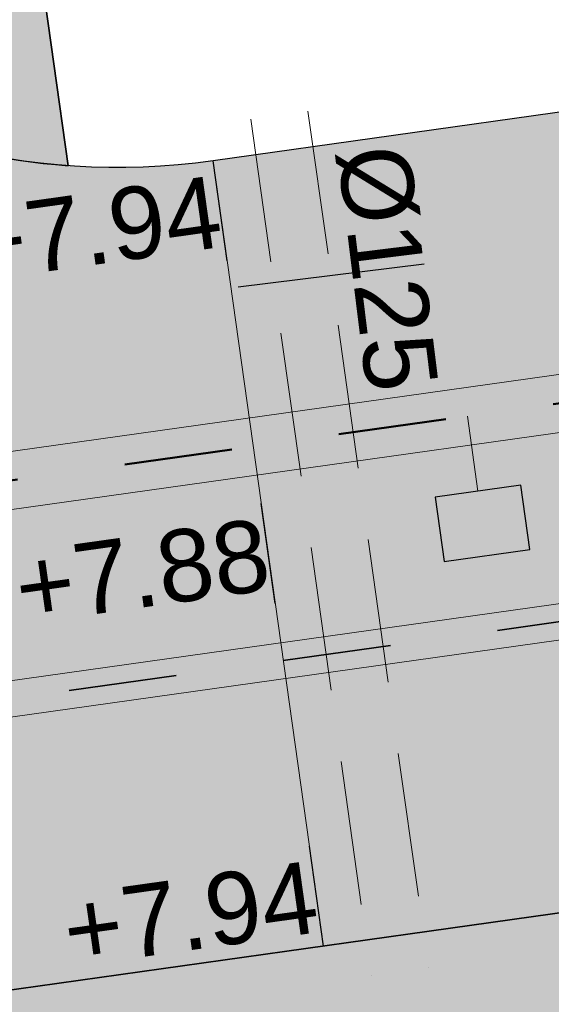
# Model space of a CAD drawing. Extents: x 98477 to 100410, y 398052 to 398969.
# Tile 76 of 256: x 98592.58 to 98596.27, y 398255.39 to 398262.22. Entities that reach past the tile are written whole.
import ezdxf
from ezdxf.enums import TextEntityAlignment as Align

# ---------------------------------------------------------------- set-up
doc = ezdxf.new("R2010")
doc.units = 0
for name, pattern in [('AL-NUTSTRACE', [17, 5, -3.5, 0, -3.5, 5]), ('DASHEDX2', [1.5, 1, -0.5]), ('RI-DWA', [9.75, 4.5, -0.75, 0.75, -0.75, 0.75, -0.75, 0.75, -0.75]), ('RI-RWA', [8.25, 4.5, -0.75, 0.75, -0.75, 0.75, -0.75])]:
    doc.linetypes.add(name, pattern=pattern)
for name, color, linetype, lineweight in [('N-IE-mantelbuis ø250', 42, 'DASHEDX2', 18), ('N-KO-kantbegrenzing grondwerk', 70, 'Continuous', 25), ('N-KO-kantverharding', 2, 'Continuous', 25), ('N-RI-DWA hoofdriool', 24, 'RI-DWA', 35), ('N-RI-DWA hoofdriool buiswand', 24, 'Continuous', 13), ('N-RI-RWA hoofdriool', 162, 'RI-RWA', 50), ('N-RI-RWA hoofdriool buiswand', 162, 'Continuous', 13), ('N-RI-RWA kolkaansluitleiding', 132, 'RI-RWA', 18), ('N-RI-straatkolk', 7, 'Continuous', 25), ("N-VH-arcering 'MAT' grijs 251", 251, 'Continuous', 18), ('N-VH-arcering printbeton', 8, 'Continuous', 9), ('X-AL-hoogtelijn - Niv 1', 1, 'AL-HOOGTELIJN', 18), ('X-AL-nutstrace VERWERKT', 252, 'AL-NUTSTRACE', 18), ('X-AL-planthoogte VERWERKT', 180, 'Continuous', 25)]:
    doc.layers.add(name, color=color, linetype=linetype, lineweight=lineweight)
for name, color, linetype, plot in [('X-AL-contourlijnen', 30, 'Continuous', False), ('X-AL-hulplijn', 30, 'Continuous', False), ('X-AL-hulplijn riolering', 30, 'Continuous', False)]:
    doc.layers.add(name, color=color, linetype=linetype, plot=plot)
doc.styles.add('CS Annotative', font='arial.ttf')
doc.styles.get("Standard").update_dxf_attribs({"font": 'txt.shx'})
doc.linetypes.add('AL-HOOGTELIJN', pattern='A,10,-1.5,["H",Standard,S=0.9,R=0,X=-0.3,Y=-0.45],-1.5,30', length=43)
pattern_1 = [(53.00000000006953, (19448.54779836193, 79321.54942094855), (-0.3993177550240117, 0.3009075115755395), []), (53.00000000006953, (19448.89439218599, 79321.59813153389), (-0.3993177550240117, 0.3009075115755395), [0.5, -0.2])]

# ---------------------------------------------------------------- blocks, each defined once
blk = doc.blocks.new('*U95')
at = {"layer": 'X-AL-hulplijn', "flags": 128}
blk.add_lwpolyline([(0.04871058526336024, -0.3465938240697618), (-0.04871058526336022, 0.3465938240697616)], dxfattribs=at)
at = {"layer": 'X-AL-planthoogte VERWERKT', "linetype": 'Continuous', "style": 'CS Annotative'}
blk.add_attdef('HOOGTE-LINKS', text='', height=0.5, rotation=172.0000000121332, dxfattribs=at).set_placement((-3.208841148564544e-11, 1.119055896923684e-10), align=Align.MIDDLE_RIGHT)
blk = doc.blocks.new('*U772')
blk.add_lwpolyline([(-1.328832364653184, -1.322811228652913), (1.641971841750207, -0.9052919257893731), (1.328832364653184, 1.322811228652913), (-1.641971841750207, 0.9052919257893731)], close=True)
blk.add_solid([(-1.328832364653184, -1.322811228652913), (-1.641971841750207, 0.9052919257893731), (-1.328832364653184, -1.322811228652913), (1.641971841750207, -0.9052919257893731)])
blk = doc.blocks.new('*U1208')
at = {"layer": 'X-AL-hulplijn riolering'}
blk.add_lwpolyline([(-3.225461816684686, -0.3986176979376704), (3.225461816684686, 0.39861769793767)], dxfattribs=at)
at = {"lineweight": 25, "style": 'CS Annotative'}
blk.add_attdef('Strenginformatie', text='', height=2.5, rotation=277.0451587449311, dxfattribs=at).set_placement((1.974179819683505, 0.2439784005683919), align=Align.MIDDLE_CENTER)

msp = doc.modelspace()

# ---------------------------------------------------------------- hatches: boundary and pattern name
at = {"layer": "N-VH-arcering 'MAT' grijs 251"}
h = msp.add_hatch(color=256, dxfattribs=at)
h.dxf.hatch_style = 1
edge = h.paths.add_edge_path()
edge.add_line((98801.70985258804, 398275.5025756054), (98759.07881222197, 398269.5111736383))
edge.add_arc((98758.55691309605, 398273.2246788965), 3.749999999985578, 188.0000000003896, 277.9999999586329, ccw=False)
edge.add_line((98754.84340783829, 398272.7027797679), (98754.7320693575, 398273.4949942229))
edge.add_arc((98759.43584268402, 398274.1560664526), 4.75000000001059, 98.00000000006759, 188.0000000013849, ccw=False)
edge.add_line((98758.77477045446, 398278.859839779), (98802.64364589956, 398285.0252081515))
edge.add_arc((98800.79960231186, 398298.1462600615), 13.24999999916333, 278.0000000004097, 315.3695932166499)
edge.add_arc((98814.32101528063, 398284.7981743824), 5.750000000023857, 97.99999999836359, 135.3695932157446, ccw=False)
edge.add_line((98813.52076995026, 398290.4922157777), (98817.94515990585, 398291.114023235))
edge.add_arc((98818.74540523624, 398285.4199818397), 5.750000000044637, 8.00000000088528, 97.99999999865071, ccw=False)
edge.add_line((98824.43944663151, 398286.2202271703), (98832.12180180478, 398231.5574297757))
edge.add_arc((98824.4472242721, 398230.4788382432), 7.74999999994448, -36.90337989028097, 8.000000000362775, ccw=False)
edge.add_line((98830.64450586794, 398225.8252159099), (98822.02531955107, 398214.3469478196))
edge.add_arc((98828.62242576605, 398209.3930917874), 8.249999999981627, 143.0966201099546, 188.000000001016)
edge.add_line((98820.45271419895, 398208.2449137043), (98820.95212056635, 398204.6914527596))
edge.add_line((98820.95212056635, 398204.6914527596), (98824.98814049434, 398175.9736787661))
edge.add_line((98824.98814049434, 398175.9736787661), (98826.34507822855, 398166.3185650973))
edge.add_arc((98829.56344945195, 398166.7708776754), 3.249999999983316, 187.9999999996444, 277.9999999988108)
edge.add_line((98830.01576203, 398163.552506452), (98845.49611657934, 398165.7281284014))
edge.add_line((98845.49611657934, 398165.7281284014), (98850.05134969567, 398166.3683246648))
edge.add_line((98850.05134969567, 398166.3683246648), (98871.26042709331, 398169.349066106))
edge.add_line((98871.26042709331, 398169.349066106), (98879.77673248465, 398170.5459547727))
edge.add_line((98879.77673248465, 398170.5459547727), (98895.91810200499, 398172.8144763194))
edge.add_line((98895.91810200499, 398172.8144763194), (98895.01347684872, 398179.2512187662))
edge.add_line((98895.01347684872, 398179.2512187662), (98835.84495974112, 398170.9356259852))
edge.add_arc((98835.18388751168, 398175.6393993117), 4.749999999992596, 188.0000000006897, 277.9999999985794, ccw=False)
edge.add_line((98830.48011418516, 398174.9783270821), (98825.97718274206, 398207.0183491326))
edge.add_arc((98833.65176027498, 398208.096940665), 7.750000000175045, 143.0966201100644, 188.0000000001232, ccw=False)
edge.add_line((98827.4544786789, 398212.7505629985), (98836.07366499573, 398224.2288310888))
edge.add_arc((98829.47655878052, 398229.1826871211), 8.250000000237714, 323.096620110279, 367.9999999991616)
edge.add_line((98837.64627034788, 398230.3308652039), (98837.34238794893, 398232.4931008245))
edge.add_line((98837.34238794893, 398232.4931008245), (98837.34238780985, 398232.493100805))
edge.add_line((98837.34238780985, 398232.493100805), (98829.68786739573, 398286.9578446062))
edge.add_arc((98835.38190879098, 398287.7580899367), 5.749999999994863, 97.99999999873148, 188.0000000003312, ccw=False)
edge.add_line((98834.58166346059, 398293.452131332), (98882.50500414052, 398300.1873176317))
edge.add_arc((98883.61838894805, 398292.2651730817), 8.000000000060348, 11.632034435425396, 97.9999999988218, ccw=False)
edge.add_line((98891.45409032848, 398293.8781776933), (98890.9995, 398296.0865))
edge.add_line((98890.9995, 398296.0865), (98889.023, 398305.688))
edge.add_line((98889.023, 398305.688), (98888.557, 398307.974))
edge.add_line((98888.557, 398307.974), (98887.38477368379, 398314.7597044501))
edge.add_arc((98879.50153614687, 398313.3978799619), 8.00000000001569, -82.00000000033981, 9.801079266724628, ccw=False)
edge.add_line((98880.6149209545, 398305.475735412), (98872.94460748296, 398304.3977431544))
edge.add_arc((98872.42270835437, 398308.1112484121), 3.749999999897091, 189.4265010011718, 278.00000000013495, ccw=False)
edge.add_arc((92946.7354543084, 397324.3039467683), 6003.049999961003, 9.42650100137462, 10.61166010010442)
edge.add_line((98847.1206531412, 398429.7738954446), (98842.31285519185, 398429.0982035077))
edge.add_arc((92946.7354539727, 397324.3039467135), 5998.200000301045, 9.428546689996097, 10.613773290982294, ccw=False)
edge.add_arc((98860.08948650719, 398306.4687901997), 3.840166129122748, -81.43407539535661, 6.657381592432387, ccw=False)
edge.add_line((98860.66146879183, 398302.6714605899), (98847.18483033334, 398300.7774425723))
edge.add_line((98847.18483033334, 398300.7774425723), (98842.62959721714, 398300.1372463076))
edge.add_line((98842.62959721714, 398300.1372463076), (98820.15051205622, 398296.9780169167))
edge.add_arc((98819.35026672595, 398302.672058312), 5.749999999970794, 187.9999999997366, 277.99999999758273, ccw=False)
edge.add_line((98813.65622533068, 398301.8718129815), (98812.30624625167, 398311.4774132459))
edge.add_line((98812.30624625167, 398311.4774132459), (98811.1093575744, 398319.9937186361))
edge.add_line((98811.1093575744, 398319.9937186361), (98809.24443803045, 398333.2633107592))
edge.add_line((98809.24443803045, 398333.2633107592), (98808.67382831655, 398337.3234098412))
edge.add_line((98808.67382831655, 398337.3234098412), (98807.71353391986, 398344.1562595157))
edge.add_line((98807.71353391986, 398344.1562595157), (98807.70657526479, 398344.2057729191))
edge.add_line((98807.70657526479, 398344.2057729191), (98811.66764753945, 398344.7624653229))
edge.add_line((98811.66764753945, 398344.7624653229), (98829.49247277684, 398347.2675811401))
edge.add_line((98829.49247277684, 398347.2675811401), (98831.96814294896, 398347.6155138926))
edge.add_line((98831.96814294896, 398347.6155138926), (98831.06351779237, 398354.0522563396))
edge.add_line((98831.06351779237, 398354.0522563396), (98828.58784762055, 398353.704323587))
edge.add_line((98828.58784762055, 398353.704323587), (98810.76302238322, 398351.1992077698))
edge.add_line((98810.76302238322, 398351.1992077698), (98806.80195010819, 398350.6425153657))
edge.add_line((98806.80195010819, 398350.6425153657), (98806.79499145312, 398350.6920287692))
edge.add_line((98806.79499145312, 398350.6920287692), (98805.14616655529, 398362.4240275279))
edge.add_line((98805.14616655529, 398362.4240275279), (98805.04836903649, 398363.119893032))
edge.add_line((98805.04836903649, 398363.119893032), (98803.99065346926, 398370.6459303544))
edge.add_line((98803.99065346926, 398370.6459303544), (98802.48758397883, 398381.3408254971))
edge.add_line((98802.48758397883, 398381.3408254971), (98801.4298684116, 398388.8668628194))
edge.add_line((98801.4298684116, 398388.8668628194), (98799.92679892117, 398399.561757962))
edge.add_line((98799.92679892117, 398399.561757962), (98798.86908335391, 398407.0877952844))
edge.add_line((98798.86908335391, 398407.0877952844), (98797.36601386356, 398417.7826904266))
edge.add_line((98797.36601386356, 398417.7826904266), (98796.79540414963, 398421.8427895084))
edge.add_line((98796.79540414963, 398421.8427895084), (98795.88382033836, 398428.3290453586))
edge.add_line((98795.88382033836, 398428.3290453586), (98795.87686168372, 398428.3785587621))
edge.add_line((98795.87686168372, 398428.3785587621), (98799.83793395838, 398428.9352511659))
edge.add_line((98799.83793395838, 398428.9352511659), (98817.66275919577, 398431.4403669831))
edge.add_line((98817.66275919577, 398431.4403669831), (98820.13842936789, 398431.7882997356))
edge.add_line((98820.13842936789, 398431.7882997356), (98819.2338042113, 398438.2250421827))
edge.add_line((98819.2338042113, 398438.2250421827), (98816.75813403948, 398437.87710943))
edge.add_line((98816.75813403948, 398437.87710943), (98798.93330880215, 398435.3719936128))
edge.add_line((98798.93330880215, 398435.3719936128), (98794.9722365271, 398434.8153012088))
edge.add_line((98794.9722365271, 398434.8153012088), (98794.96527787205, 398434.8648146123))
edge.add_line((98794.96527787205, 398434.8648146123), (98793.37870452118, 398446.1538705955))
edge.add_line((98793.37870452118, 398446.1538705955), (98792.73850825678, 398450.7091037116))
edge.add_line((98792.73850825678, 398450.7091037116), (98789.33816684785, 398474.9037900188))
edge.add_line((98789.33816684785, 398474.9037900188), (98783.89169246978, 398474.1383379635))
edge.add_line((98783.89169246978, 398474.1383379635), (98786.76317609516, 398453.7066703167))
edge.add_arc((98782.05940276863, 398453.0455980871), 4.750000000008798, -82.0000000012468, 7.999999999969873, ccw=False)
edge.add_line((98782.72047499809, 398448.3418247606), (98773.11487473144, 398446.9918456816))
edge.add_line((98773.11487473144, 398446.9918456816), (98764.5985693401, 398445.7949570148))
edge.add_line((98764.5985693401, 398445.7949570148), (98743.40683266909, 398442.8166526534))
edge.add_line((98743.40683266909, 398442.8166526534), (98734.89052727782, 398441.6197639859))
edge.add_line((98734.89052727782, 398441.6197639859), (98611.80020633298, 398424.3205475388))
edge.add_line((98611.80020633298, 398424.3205475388), (98607.65702311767, 398453.8008279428))
edge.add_arc((98611.6373665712, 398454.1216500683), 3.993251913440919, 101.39182936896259, 184.6081706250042, ccw=False)
edge.add_line((98610.84862924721, 398458.0362323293), (98611.83889731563, 398458.1754054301))
edge.add_line((98611.83889731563, 398458.1754054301), (98639.5664032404, 398462.0722522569))
edge.add_line((98639.5664032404, 398462.0722522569), (98641.54693937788, 398462.3505984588))
edge.add_line((98641.54693937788, 398462.3505984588), (98659.37176461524, 398464.8557142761))
edge.add_line((98659.37176461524, 398464.8557142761), (98661.84743478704, 398465.2036470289))
edge.add_line((98661.84743478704, 398465.2036470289), (98660.94280963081, 398471.6403894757))
edge.add_line((98660.94280963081, 398471.6403894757), (98649.90132066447, 398470.0886093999))
edge.add_line((98649.90132066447, 398470.0886093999), (98624.64948491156, 398466.5396953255))
edge.add_line((98624.64948491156, 398466.5396953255), (98622.66894877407, 398466.2613491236))
edge.add_line((98622.66894877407, 398466.2613491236), (98604.84412353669, 398463.7562333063))
edge.add_line((98604.84412353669, 398463.7562333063), (98602.86358739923, 398463.4778871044))
edge.add_line((98602.86358739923, 398463.4778871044), (98594.9414428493, 398462.3645022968))
edge.add_line((98594.9414428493, 398462.3645022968), (98576.27488975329, 398459.7410893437))
edge.add_line((98576.27488975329, 398459.7410893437), (98577.17951490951, 398453.3043468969))
edge.add_line((98577.17951490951, 398453.3043468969), (98578.1697829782, 398453.4435199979))
edge.add_line((98578.1697829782, 398453.4435199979), (98598.47059208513, 398456.2943364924))
edge.add_arc((98598.79151287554, 398452.3139562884), 3.993296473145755, 11.424909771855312, 94.60953932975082, ccw=False)
edge.add_line((98602.70568277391, 398453.1049624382), (98606.84886598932, 398423.6246820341))
edge.add_line((98606.84886598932, 398423.6246820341), (98548.81915716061, 398415.4691383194))
edge.add_arc((98548.15808493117, 398420.172911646), 4.750000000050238, 188.0000000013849, 277.99999999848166, ccw=False)
edge.add_line((98543.45431160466, 398419.5118394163), (98539.76818545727, 398445.7399897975))
edge.add_line((98539.76818545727, 398445.7399897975), (98538.97597100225, 398445.6286513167))
edge.add_line((98538.97597100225, 398445.6286513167), (98538.73241807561, 398447.361620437))
edge.add_line((98538.73241807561, 398447.361620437), (98534.77134580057, 398446.8049280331))
edge.add_line((98534.77134580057, 398446.8049280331), (98536.52992450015, 398434.2919904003))
edge.add_line((98536.52992450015, 398434.2919904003), (98537.17012076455, 398429.7367572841))
edge.add_line((98537.17012076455, 398429.7367572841), (98538.39484405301, 398421.0223982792))
edge.add_line((98538.39484405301, 398421.0223982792), (98539.03504031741, 398416.467165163))
edge.add_line((98539.03504031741, 398416.467165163), (98541.02521566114, 398402.30633178))
edge.add_line((98541.02521566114, 398402.30633178), (98541.66541192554, 398397.7510986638))
edge.add_line((98541.66541192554, 398397.7510986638), (98543.65558726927, 398383.5902652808))
edge.add_line((98543.65558726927, 398383.5902652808), (98544.29578353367, 398379.0350321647))
edge.add_line((98544.29578353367, 398379.0350321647), (98545.60401068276, 398369.7265123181))
edge.add_arc((98543.87104156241, 398369.4829593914), 1.750000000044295, -82.00000000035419, 7.99999999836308, ccw=False)
edge.add_line((98544.11459448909, 398367.7499902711), (98522.47723718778, 398364.7090580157))
edge.add_line((98522.47723718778, 398364.7090580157), (98523.21485462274, 398359.4606372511))
edge.add_line((98523.21485462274, 398359.4606372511), (98545.05026553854, 398362.5294041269))
edge.add_line((98545.05026553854, 398362.5294041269), (98549.60549865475, 398363.1696003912))
edge.add_line((98549.60549865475, 398363.1696003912), (98564.16243926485, 398365.2154449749))
edge.add_arc((98564.82351149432, 398360.5116716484), 4.749999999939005, 8.000000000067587, 97.99999999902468, ccw=False)
edge.add_line((98569.5272848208, 398361.172743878), (98576.49985717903, 398311.5603136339))
edge.add_arc((98571.7960838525, 398310.8992414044), 4.749999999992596, -82.0000000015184, 7.999999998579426, ccw=False)
edge.add_line((98572.45715608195, 398306.1954680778), (98563.84182388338, 398304.9846620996))
edge.add_line((98563.84182388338, 398304.9846620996), (98559.28659076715, 398304.3444658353))
edge.add_line((98559.28659076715, 398304.3444658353), (98541.0161448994, 398301.7767221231))
edge.add_line((98541.0161448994, 398301.7767221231), (98541.7537623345, 398296.5283013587))
edge.add_line((98541.7537623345, 398296.5283013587), (98553.88454617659, 398298.2331718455))
edge.add_arc((98554.12809910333, 398296.5002027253), 1.749999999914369, 7.999999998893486, 98.0000000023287, ccw=False)
edge.add_line((98555.86106822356, 398296.7437556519), (98557.35022040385, 398286.1478873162))
edge.add_line((98557.35022040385, 398286.1478873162), (98557.99041666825, 398281.5926542))
edge.add_line((98557.99041666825, 398281.5926542), (98560.13368242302, 398266.3425259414))
edge.add_line((98560.13368242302, 398266.3425259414), (98560.77387868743, 398261.7872928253))
edge.add_line((98560.77387868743, 398261.7872928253), (98562.9171444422, 398246.5371645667))
edge.add_line((98562.9171444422, 398246.5371645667), (98563.5573407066, 398241.9819314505))
edge.add_line((98563.5573407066, 398241.9819314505), (98565.70060646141, 398226.7318031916))
edge.add_line((98565.70060646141, 398226.7318031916), (98566.34080272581, 398222.1765700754))
edge.add_line((98566.34080272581, 398222.1765700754), (98567.56552601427, 398213.4622110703))
edge.add_line((98567.56552601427, 398213.4622110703), (98568.20572227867, 398208.9069779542))
edge.add_line((98568.20572227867, 398208.9069779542), (98576.53105717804, 398149.6691420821))
edge.add_line((98576.53105717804, 398149.6691420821), (98576.55610833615, 398149.4908938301))
edge.add_line((98576.55610833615, 398149.4908938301), (98535.4599834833, 398143.7152101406))
edge.add_line((98535.4599834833, 398143.7152101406), (98536.3465161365, 398137.4072025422))
edge.add_line((98536.3465161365, 398137.4072025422), (98537.33678420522, 398137.5463756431))
edge.add_line((98537.33678420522, 398137.5463756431), (98577.44264098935, 398143.1828862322))
edge.add_line((98577.44264098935, 398143.1828862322), (98578.76478544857, 398133.7753395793))
edge.add_line((98578.76478544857, 398133.7753395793), (98538.65892866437, 398128.1388289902))
edge.add_line((98538.65892866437, 398128.1388289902), (98537.66866059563, 398127.9996558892))
edge.add_line((98537.66866059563, 398127.9996558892), (98538.57328575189, 398121.5629134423))
edge.add_line((98538.57328575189, 398121.5629134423), (98579.66941060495, 398127.3385971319))
edge.add_line((98579.66941060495, 398127.3385971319), (98579.67636925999, 398127.2890837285))
edge.add_line((98579.67636925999, 398127.2890837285), (98580.7660946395, 398119.5352847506))
edge.add_line((98580.7660946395, 398119.5352847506), (98582.57534495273, 398106.6617998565))
edge.add_line((98582.57534495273, 398106.6617998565), (98583.06245080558, 398103.1958616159))
edge.add_line((98583.06245080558, 398103.1958616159), (98584.87170111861, 398090.3223767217))
edge.add_line((98584.87170111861, 398090.3223767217), (98585.35880697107, 398086.8564384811))
edge.add_line((98585.35880697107, 398086.8564384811), (98587.16805728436, 398073.9829535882))
edge.add_line((98587.16805728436, 398073.9829535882), (98588.14928671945, 398067.0011433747))
edge.add_arc((98585.92118356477, 398066.6880038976), 2.249999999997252, -71.05267843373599, 7.999999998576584, ccw=False)
edge.add_line((98586.6517556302, 398064.5599145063), (98587.08769329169, 398064.7095716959))
edge.add_line((98587.08769329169, 398064.7095716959), (98595.76511800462, 398067.6885274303))
edge.add_line((98595.76511800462, 398067.6885274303), (98596.09256923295, 398067.8009412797))
edge.add_arc((98595.36199716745, 398069.9290306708), 2.249999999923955, 187.9999999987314, 288.947321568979, ccw=False)
edge.add_line((98593.13389401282, 398069.6158911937), (98582.46560133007, 398145.5247379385))
edge.add_arc((98587.16937465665, 398146.1858101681), 4.750000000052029, 98.00000000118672, 187.9999999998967, ccw=False)
edge.add_line((98586.50830242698, 398150.8895834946), (98609.06670264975, 398154.0599598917))
edge.add_line((98609.06670264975, 398154.0599598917), (98621.30783352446, 398156.2004915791))
edge.add_line((98621.30783352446, 398156.2004915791), (98618.71337939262, 398174.6609919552))
edge.add_line((98618.71337939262, 398174.6609919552), (98600.88855415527, 398172.155876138))
edge.add_line((98600.88855415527, 398172.155876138), (98602.70587460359, 398159.2249692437))
edge.add_line((98602.70587460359, 398159.2249692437), (98585.67326382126, 398156.8311919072))
edge.add_arc((98585.08617653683, 398161.633146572), 4.837710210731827, 189.0296070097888, 276.97039299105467, ccw=False)
edge.add_line((98580.30841826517, 398160.8738930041), (98573.6350680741, 398208.3572469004))
edge.add_line((98573.6350680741, 398208.3572469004), (98572.71652560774, 398214.8930161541))
edge.add_line((98572.71652560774, 398214.8930161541), (98570.01656744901, 398234.1042166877))
edge.add_line((98570.01656744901, 398234.1042166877), (98569.09802498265, 398240.6399859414))
edge.add_line((98569.09802498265, 398240.6399859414), (98568.63179509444, 398243.9573839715))
edge.add_line((98568.63179509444, 398243.9573839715), (98568.16556520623, 398247.2747820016))
edge.add_arc((98572.86933853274, 398247.9358542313), 4.74999999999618, 98.00000000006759, 188.0000000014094, ccw=False)
edge.add_line((98572.20826630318, 398252.6396275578), (98597.85620928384, 398256.2442108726))
edge.add_line((98597.85620928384, 398256.2442108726), (98604.39197853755, 398257.1627533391))
edge.add_line((98604.39197853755, 398257.1627533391), (98619.64210679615, 398259.3060190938))
edge.add_line((98619.64210679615, 398259.3060190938), (98626.17787604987, 398260.2245615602))
edge.add_line((98626.17787604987, 398260.2245615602), (98639.44746817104, 398262.089481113))
edge.add_line((98639.44746817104, 398262.089481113), (98639.4969815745, 398262.096439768))
edge.add_line((98639.4969815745, 398262.096439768), (98640.05367397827, 398258.1353674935))
edge.add_line((98640.05367397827, 398258.1353674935), (98641.8629242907, 398245.2618825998))
edge.add_line((98641.8629242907, 398245.2618825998), (98642.14127049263, 398243.2813464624))
edge.add_line((98642.14127049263, 398243.2813464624), (98643.25465530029, 398235.3592019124))
edge.add_line((98643.25465530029, 398235.3592019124), (98644.5767997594, 398225.9516552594))
edge.add_line((98644.5767997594, 398225.9516552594), (98646.03811731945, 398215.5538405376))
edge.add_line((98646.03811731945, 398215.5538405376), (98646.38605007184, 398213.0781703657))
edge.add_line((98646.38605007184, 398213.0781703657), (98652.82279251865, 398213.9827955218))
edge.add_line((98652.82279251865, 398213.9827955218), (98652.47485976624, 398216.4584656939))
edge.add_line((98652.47485976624, 398216.4584656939), (98651.70940771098, 398221.904940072))
edge.add_line((98651.70940771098, 398221.904940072), (98651.43106150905, 398223.8854762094))
edge.add_line((98651.43106150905, 398223.8854762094), (98649.62181119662, 398236.758961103))
edge.add_line((98649.62181119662, 398236.758961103), (98649.34346499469, 398238.7394972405))
edge.add_line((98649.34346499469, 398238.7394972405), (98646.49041642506, 398259.0399926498))
edge.add_line((98646.49041642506, 398259.0399926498), (98645.93372402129, 398263.0010649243))
edge.add_line((98645.93372402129, 398263.0010649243), (98645.98323742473, 398263.0080235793))
edge.add_line((98645.98323742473, 398263.0080235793), (98654.39783815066, 398264.1906185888))
edge.add_line((98654.39783815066, 398264.1906185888), (98722.62535253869, 398273.7793704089))
edge.add_line((98722.62535253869, 398273.7793704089), (98731.14165792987, 398274.9762590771))
edge.add_line((98731.14165792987, 398274.9762590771), (98743.97026282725, 398276.7792019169))
edge.add_arc((98744.55735011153, 398271.9772472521), 4.837710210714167, 9.02960700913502, 96.9703929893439, ccw=False)
edge.add_line((98749.33510838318, 398272.73650082), (98750.7268393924, 398262.8338201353))
edge.add_line((98750.7268393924, 398262.8338201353), (98752.41029510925, 398263.0704144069))
edge.add_line((98752.41029510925, 398263.0704144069), (98756.96552822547, 398263.7106106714))
edge.add_line((98756.96552822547, 398263.7106106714), (98772.21565648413, 398265.8538764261))
edge.add_line((98772.21565648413, 398265.8538764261), (98776.77088960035, 398266.4940726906))
edge.add_line((98776.77088960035, 398266.4940726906), (98795.98209013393, 398269.1940308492))
edge.add_line((98795.98209013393, 398269.1940308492), (98800.53732325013, 398269.8342271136))
edge.add_line((98800.53732325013, 398269.8342271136), (98802.46834598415, 398270.1056146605))
edge.add_line((98802.46834598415, 398270.1056146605), (98801.70985258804, 398275.5025756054))
edge = h.paths.add_edge_path(flags=16)
edge.add_line((98744.0622075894, 398333.4636472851), (98751.98435213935, 398334.5770320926))
edge.add_line((98751.98435213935, 398334.5770320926), (98753.96600319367, 398334.8555349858))
edge.add_line((98753.96600319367, 398334.8555349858), (98764.36270300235, 398336.316695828))
edge.add_line((98764.36270300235, 398336.316695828), (98764.36270299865, 398336.3166958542))
edge.add_line((98764.36270299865, 398336.3166958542), (98766.34323913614, 398336.5950420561))
edge.add_line((98766.34323913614, 398336.5950420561), (98774.26538368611, 398337.7084268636))
edge.add_line((98774.26538368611, 398337.7084268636), (98774.24729118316, 398337.8371617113))
edge.add_line((98774.24729118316, 398337.8371617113), (98802.48973650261, 398341.8063785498))
edge.add_line((98802.48973650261, 398341.8063785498), (98803.0185942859, 398338.0433598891))
edge.add_line((98803.0185942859, 398338.0433598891), (98808.47417984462, 398299.2248515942))
edge.add_arc((98800.79960231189, 398298.1462600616), 7.750000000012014, -82.00000000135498, 8.000000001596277, ccw=False)
edge.add_line((98801.87819384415, 398290.4716825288), (98771.96746476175, 398286.2680036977))
edge.add_line((98771.96746476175, 398286.2680036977), (98767.41223164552, 398285.6278074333))
edge.add_line((98767.41223164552, 398285.6278074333), (98755.13290759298, 398283.9020609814))
edge.add_line((98755.13290759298, 398283.9020609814), (98746.61660220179, 398282.7051723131))
edge.add_line((98746.61660220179, 398282.7051723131), (98730.37620587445, 398280.4227334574))
edge.add_line((98730.37620587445, 398280.4227334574), (98721.85990048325, 398279.2258447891))
edge.add_line((98721.85990048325, 398279.2258447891), (98654.3282516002, 398269.7348904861))
edge.add_arc((98653.66717937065, 398274.4386638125), 4.749999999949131, 187.9999999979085, 277.9999999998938, ccw=False)
edge.add_line((98648.96340604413, 398273.7775915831), (98644.1340994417, 398308.1398935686))
edge.add_line((98644.1340994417, 398308.1398935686), (98642.93721077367, 398316.6561989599))
edge.add_line((98642.93721077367, 398316.6561989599), (98640.29988051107, 398335.4217788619))
edge.add_line((98640.29988051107, 398335.4217788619), (98638.12129075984, 398335.1155980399))
edge.add_line((98638.12129075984, 398335.1155980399), (98637.23004949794, 398334.990342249))
edge.add_line((98637.23004949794, 398334.990342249), (98635.05145974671, 398334.6841614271))
edge.add_line((98635.05145974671, 398334.6841614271), (98635.74036659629, 398329.7823344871))
edge.add_line((98635.74036659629, 398329.7823344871), (98636.93725526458, 398321.266029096))
edge.add_line((98636.93725526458, 398321.266029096), (98638.384655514, 398310.967241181))
edge.add_line((98638.384655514, 398310.967241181), (98639.02485177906, 398306.4120080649))
edge.add_line((98639.02485177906, 398306.4120080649), (98641.16811753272, 398291.1618798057))
edge.add_line((98641.16811753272, 398291.1618798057), (98642.36500620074, 398282.6455744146))
edge.add_line((98642.36500620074, 398282.6455744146), (98643.71498527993, 398273.0399741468))
edge.add_arc((98639.01121195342, 398272.3789019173), 4.749999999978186, -82.00000000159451, 7.999999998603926, ccw=False)
edge.add_line((98639.67228418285, 398267.6751285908), (98619.32227537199, 398264.8151213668))
edge.add_line((98619.32227537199, 398264.8151213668), (98614.27190822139, 398264.1053385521))
edge.add_line((98614.27190822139, 398264.1053385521), (98593.92189940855, 398261.2453313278))
edge.add_arc((98593.26082717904, 398265.9491046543), 4.750000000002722, 188.0000000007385, 277.9999999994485, ccw=False)
edge.add_line((98588.55705385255, 398265.2880324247), (98581.77932383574, 398313.5140873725))
edge.add_line((98581.77932383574, 398313.5140873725), (98580.58243516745, 398322.0303927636))
edge.add_line((98580.58243516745, 398322.0303927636), (98575.23122943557, 398360.1062000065))
edge.add_line((98575.23122943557, 398360.1062000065), (98574.59103317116, 398364.6614331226))
edge.add_line((98574.59103317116, 398364.6614331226), (98572.66348572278, 398378.3766458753))
edge.add_line((98572.66348572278, 398378.3766458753), (98571.18825085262, 398388.8734874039))
edge.add_line((98571.18825085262, 398388.8734874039), (98568.51612731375, 398407.8866343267))
edge.add_arc((98573.21990064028, 398408.5477065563), 4.750000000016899, 97.9999999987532, 188.0000000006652, ccw=False)
edge.add_line((98572.55882841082, 398413.2514798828), (98607.11918401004, 398418.1086211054))
edge.add_line((98607.11918401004, 398418.1086211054), (98607.61431804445, 398418.1782076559))
edge.add_line((98607.61431804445, 398418.1782076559), (98611.58353488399, 398389.9357623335))
edge.add_line((98611.58353488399, 398389.9357623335), (98611.454800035, 398389.9176698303))
edge.add_line((98611.454800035, 398389.9176698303), (98613.2640503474, 398377.0441849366))
edge.add_line((98613.2640503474, 398377.0441849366), (98613.33363689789, 398376.5490509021))
edge.add_line((98613.33363689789, 398376.5490509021), (98626.20712179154, 398378.3583012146))
edge.add_line((98626.20712179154, 398378.3583012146), (98628.18765792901, 398378.6366474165))
edge.add_line((98628.18765792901, 398378.6366474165), (98636.10980247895, 398379.7500322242))
edge.add_line((98636.10980247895, 398379.7500322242), (98648.36932117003, 398381.4729952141))
edge.add_line((98648.36932117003, 398381.4729952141), (98647.4646960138, 398387.9097376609))
edge.add_line((98647.4646960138, 398387.9097376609), (98634.59121112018, 398386.1004873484))
edge.add_line((98634.59121112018, 398386.1004873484), (98632.49184281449, 398385.8054403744))
edge.add_line((98632.49184281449, 398385.8054403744), (98619.73719008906, 398384.0128908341))
edge.add_line((98619.73719008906, 398384.0128908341), (98617.50908693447, 398383.6997513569))
edge.add_line((98617.50908693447, 398383.6997513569), (98612.56565838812, 398418.8740731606))
edge.add_line((98612.56565838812, 398418.8740731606), (98613.06079242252, 398418.943659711))
edge.add_line((98613.06079242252, 398418.943659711), (98667.57504960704, 398426.6051389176))
edge.add_line((98667.57504960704, 398426.6051389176), (98722.08930679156, 398434.2666181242))
edge.add_line((98722.08930679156, 398434.2666181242), (98726.14940587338, 398434.8372278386))
edge.add_line((98726.14940587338, 398434.8372278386), (98759.42241298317, 398439.51344403))
edge.add_line((98759.42241298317, 398439.51344403), (98763.48251206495, 398440.084053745))
edge.add_line((98763.48251206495, 398440.084053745), (98783.48592705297, 398442.8953503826))
edge.add_arc((98784.14699928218, 398438.191577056), 4.750000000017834, 8.000000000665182, 97.99999999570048, ccw=False)
edge.add_line((98788.85077260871, 398438.8526492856), (98795.6145853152, 398390.7256211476))
edge.add_arc((98790.91081198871, 398390.064548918), 4.749999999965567, -82.00000000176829, 8.000000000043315, ccw=False)
edge.add_line((98791.57188421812, 398385.3607755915), (98787.36324492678, 398384.7692899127))
edge.add_line((98787.36324492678, 398384.7692899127), (98774.48976003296, 398382.9600396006))
edge.add_line((98774.48976003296, 398382.9600396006), (98766.12199485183, 398381.7840268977))
edge.add_line((98766.12199485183, 398381.7840268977), (98766.07248144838, 398381.7770682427))
edge.add_line((98766.07248144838, 398381.7770682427), (98764.94517930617, 398389.7982395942))
edge.add_line((98764.94517930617, 398389.7982395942), (98762.09213076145, 398410.0987350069))
edge.add_line((98762.09213076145, 398410.0987350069), (98761.95295766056, 398411.0890030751))
edge.add_line((98761.95295766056, 398411.0890030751), (98755.5162152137, 398410.1843779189))
edge.add_line((98755.5162152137, 398410.1843779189), (98755.65538831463, 398409.1941098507))
edge.add_line((98755.65538831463, 398409.1941098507), (98758.50843688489, 398388.893614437))
edge.add_line((98758.50843688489, 398388.893614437), (98759.63573900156, 398380.8724430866))
edge.add_line((98759.63573900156, 398380.8724430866), (98759.5862255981, 398380.8654844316))
edge.add_line((98759.5862255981, 398380.8654844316), (98748.79230364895, 398379.3484976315))
edge.add_line((98748.79230364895, 398379.3484976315), (98744.23707053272, 398378.7083013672))
edge.add_line((98744.23707053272, 398378.7083013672), (98741.31577972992, 398378.2977407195))
edge.add_line((98741.31577972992, 398378.2977407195), (98735.86930535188, 398377.532288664))
edge.add_line((98735.86930535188, 398377.532288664), (98732.94801454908, 398377.1217280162))
edge.add_line((98732.94801454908, 398377.1217280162), (98728.39278143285, 398376.4815317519))
edge.add_line((98728.39278143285, 398376.4815317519), (98718.31915239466, 398375.0657755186))
edge.add_arc((98720.44154218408, 398359.9641874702), 15.25000000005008, 97.9999999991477, 128.0000000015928)
edge.add_line((98711.052704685, 398371.9813514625), (98707.24934533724, 398369.0098414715))
edge.add_line((98707.24934533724, 398369.0098414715), (98710.51235115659, 398364.8333844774))
edge.add_line((98710.51235115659, 398364.8333844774), (98713.62044188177, 398367.261691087))
edge.add_arc((98721.25410813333, 398357.3241039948), 12.53110121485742, 99.37790491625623, 127.53006232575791, ccw=False)
edge.add_line((98719.21222162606, 398369.6877279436), (98728.55711414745, 398371.001066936))
edge.add_line((98728.55711414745, 398371.001066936), (98733.11234726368, 398371.6412632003))
edge.add_line((98733.11234726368, 398371.6412632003), (98743.90626921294, 398373.1582500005))
edge.add_line((98743.90626921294, 398373.1582500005), (98752.42257460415, 398374.3551386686))
edge.add_line((98752.42257460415, 398374.3551386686), (98763.21649655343, 398375.8721254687))
edge.add_line((98763.21649655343, 398375.8721254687), (98767.77172966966, 398376.512321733))
edge.add_line((98767.77172966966, 398376.512321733), (98793.32064568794, 398380.102987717))
edge.add_arc((98793.7681908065, 398376.2908113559), 3.838357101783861, 9.304190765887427, 96.69580920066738, ccw=False)
edge.add_line((98797.55605007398, 398376.9113815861), (98799.60189465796, 398362.3544409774))
edge.add_line((98799.60189465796, 398362.3544409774), (98801.64078058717, 398347.8470137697))
edge.add_line((98801.64078058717, 398347.8470137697), (98801.71036713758, 398347.3518797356))
edge.add_line((98801.71036713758, 398347.3518797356), (98773.46792181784, 398343.3826628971))
edge.add_line((98773.46792181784, 398343.3826628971), (98773.36075853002, 398344.1451693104))
edge.add_line((98773.36075853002, 398344.1451693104), (98770.8850883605, 398343.7972365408))
edge.add_line((98770.8850883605, 398343.7972365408), (98758.01160346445, 398341.9879862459))
edge.add_line((98758.01160346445, 398341.9879862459), (98756.03106732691, 398341.7096400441))
edge.add_line((98756.03106732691, 398341.7096400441), (98743.15758242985, 398339.900389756))
edge.add_line((98743.15758242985, 398339.900389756), (98743.15758243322, 398339.9003897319))
edge.add_line((98743.15758243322, 398339.9003897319), (98742.16731436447, 398339.761216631))
edge.add_line((98742.16731436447, 398339.761216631), (98743.07193952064, 398333.3244741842))
edge.add_line((98743.07193952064, 398333.3244741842), (98744.0622075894, 398333.4636472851))
edge = h.paths.add_edge_path(flags=16)
edge.add_line((98545.99047331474, 398402.9031704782), (98545.73996173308, 398404.6856530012))
edge.add_arc((98550.44373505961, 398405.3467252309), 4.750000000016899, 98.00000000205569, 188.0000000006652, ccw=False)
edge.add_line((98549.78266282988, 398410.0504985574), (98557.70480737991, 398411.1638833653))
edge.add_arc((98558.36587960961, 398406.4601100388), 4.750000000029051, 8.000000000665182, 98.00000000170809, ccw=False)
edge.add_line((98563.06965293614, 398407.1211822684), (98563.35495779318, 398405.0911327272))
edge.add_line((98563.35495779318, 398405.0911327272), (98565.09462155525, 398392.7127818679))
edge.add_line((98565.09462155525, 398392.7127818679), (98565.44255430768, 398390.237111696))
edge.add_line((98565.44255430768, 398390.237111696), (98567.18221806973, 398377.8587608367))
edge.add_line((98567.18221806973, 398377.8587608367), (98567.46752292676, 398375.8287112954))
edge.add_arc((98562.76374960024, 398375.1676390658), 4.749999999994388, -82.00000000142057, 7.9999999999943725, ccw=False)
edge.add_line((98563.42482182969, 398370.4638657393), (98555.50267727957, 398369.3504809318))
edge.add_arc((98554.84160505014, 398374.0542542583), 4.749999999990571, 187.9999999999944, 277.99999999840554, ccw=False)
edge.add_line((98550.13783172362, 398373.3931820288), (98549.88732014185, 398375.1756645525))
edge.add_line((98549.88732014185, 398375.1756645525), (98548.07806982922, 398388.0491494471))
edge.add_line((98548.07806982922, 398388.0491494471), (98547.79972362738, 398390.0296855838))
edge.add_line((98547.79972362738, 398390.0296855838), (98545.99047331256, 398402.9031704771))
edge = h.paths.add_edge_path(flags=16)
edge.add_line((98580.97427237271, 398279.7231952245), (98580.69592617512, 398281.7037313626))
edge.add_line((98580.69592617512, 398281.7037313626), (98579.23460861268, 398292.1015460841))
edge.add_line((98579.23460861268, 398292.1015460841), (98578.55961907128, 398296.9043462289))
edge.add_arc((98573.85584574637, 398296.2432739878), 4.750000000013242, 8.000000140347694, 98.00000000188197)
edge.add_line((98573.19477351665, 398300.9470473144), (98565.5697093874, 398299.8754144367))
edge.add_arc((98566.23078161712, 398295.1716411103), 4.749999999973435, 98.00000000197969, 186.1903587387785)
edge.add_line((98561.5084782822, 398294.6594387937), (98561.50613232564, 398294.659109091))
edge.add_line((98561.50613232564, 398294.659109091), (98563.66331539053, 398279.3099540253))
edge.add_line((98563.66331539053, 398279.3099540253), (98563.94166159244, 398277.329417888))
edge.add_line((98563.94166159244, 398277.329417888), (98566.09884465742, 398261.9802628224))
edge.add_line((98566.09884465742, 398261.9802628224), (98566.10119061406, 398261.980592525))
edge.add_arc((98570.78174201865, 398262.7898752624), 4.749999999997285, 189.8096412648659, 277.9999999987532)
edge.add_line((98571.4428142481, 398258.0861019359), (98579.06787837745, 398259.1577348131))
edge.add_arc((98578.406806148, 398263.8615081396), 4.749999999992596, 277.9999999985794, 367.9999999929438)
edge.add_line((98583.11057947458, 398264.5225803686), (98582.43558993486, 398269.325380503))
edge.add_line((98582.43558993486, 398269.325380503), (98580.97427237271, 398279.7231952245))
edge = h.paths.add_edge_path(flags=16)
edge.add_line((98615.08128089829, 398162.7819088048), (98614.48868373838, 398166.998456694))
edge.add_arc((98612.75571461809, 398166.7549037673), 1.749999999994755, 8.000000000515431, 98.00000000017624)
edge.add_line((98612.51216169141, 398168.4878728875), (98608.55108941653, 398167.9311804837))
edge.add_arc((98608.79464234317, 398166.1982113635), 1.749999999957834, 97.99999999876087, 188.000000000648)
edge.add_line((98607.06167322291, 398165.9546584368), (98607.65427038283, 398161.7381105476))
edge.add_arc((98609.38723950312, 398161.9816634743), 1.749999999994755, 188.0000000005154, 277.999999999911)
edge.add_line((98609.6307924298, 398160.248694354), (98613.59186470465, 398160.8053867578))
edge.add_arc((98613.348311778, 398162.5383558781), 1.749999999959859, 277.9999999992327, 368.0000000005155)
at = {"layer": 'N-VH-arcering printbeton'}
h = msp.add_hatch(dxfattribs=at)
h.set_pattern_fill('CS-PRINTBETON', color=256)
h.set_pattern_definition(pattern_1)
edge = h.paths.add_edge_path()
edge.add_line((98643.71498527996, 398273.0399741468), (98642.36500620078, 398282.6455744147))
edge.add_line((98642.36500620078, 398282.6455744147), (98641.16811753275, 398291.1618798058))
edge.add_line((98641.16811753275, 398291.1618798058), (98639.02485177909, 398306.4120080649))
edge.add_line((98639.02485177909, 398306.4120080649), (98638.38465551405, 398310.9672411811))
edge.add_line((98638.38465551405, 398310.9672411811), (98636.9372552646, 398321.2660290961))
edge.add_line((98636.9372552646, 398321.2660290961), (98635.74036659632, 398329.7823344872))
edge.add_line((98635.74036659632, 398329.7823344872), (98635.07233571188, 398334.5356212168))
edge.add_line((98635.07233571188, 398334.5356212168), (98633.83450062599, 398334.3616548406))
edge.add_line((98633.83450062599, 398334.3616548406), (98642.61632329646, 398271.8757397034))
edge.add_line((98642.61632329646, 398271.8757397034), (98593.30097347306, 398264.9449192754))
edge.add_arc((98593.17571768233, 398265.8361605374), 0.9000000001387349, 188.0000000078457, 277.9999999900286, ccw=False)
edge.add_line((98592.28447642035, 398265.7109047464), (98583.92017305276, 398325.2260156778))
edge.add_line((98583.92017305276, 398325.2260156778), (98582.43477094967, 398325.0172560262))
edge.add_line((98582.43477094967, 398325.0172560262), (98582.83558948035, 398322.1652839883))
edge.add_line((98582.83558948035, 398322.1652839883), (98580.60748632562, 398321.8521445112))
edge.add_line((98580.60748632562, 398321.8521445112), (98581.75427267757, 398313.6923356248))
edge.add_line((98581.75427267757, 398313.6923356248), (98583.98237583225, 398314.0054751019))
edge.add_line((98583.98237583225, 398314.0054751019), (98586.19244467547, 398298.2800181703))
edge.add_line((98586.19244467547, 398298.2800181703), (98583.96434152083, 398297.9668786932))
edge.add_line((98583.96434152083, 398297.9668786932), (98584.95525399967, 398290.9161700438))
edge.add_line((98584.95525399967, 398290.9161700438), (98587.18335715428, 398291.229309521))
edge.add_line((98587.18335715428, 398291.229309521), (98590.92433010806, 398264.6109038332))
edge.add_line((98590.92433010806, 398264.6109038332), (98588.80164702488, 398264.3125801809))
edge.add_arc((98593.26082717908, 398265.9491046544), 4.749999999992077, 200.1531974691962, 265.8468025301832)
edge.add_line((98592.91681551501, 398261.2115782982), (98592.61849186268, 398263.3342613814))
edge.add_line((98592.61849186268, 398263.3342613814), (98614.1370169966, 398266.3584928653))
edge.add_line((98614.1370169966, 398266.3584928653), (98614.45015647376, 398264.1303897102))
edge.add_line((98614.45015647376, 398264.1303897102), (98619.14402711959, 398264.7900702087))
edge.add_line((98619.14402711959, 398264.7900702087), (98618.8308876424, 398267.0181733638))
edge.add_line((98618.8308876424, 398267.0181733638), (98643.35871227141, 398270.4653343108))
edge.add_arc((98639.01121195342, 398272.3789019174), 4.750000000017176, 336.2431361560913, 367.9999999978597)
h = msp.add_hatch(dxfattribs=at)
h.set_pattern_fill('CS-PRINTBETON', color=256)
h.set_pattern_definition(pattern_1)
edge = h.paths.add_edge_path()
edge.add_line((98639.49698157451, 398262.0964397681), (98626.17787604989, 398260.2245615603))
edge.add_line((98626.17787604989, 398260.2245615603), (98619.64210679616, 398259.3060190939))
edge.add_line((98619.64210679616, 398259.3060190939), (98604.39197853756, 398257.1627533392))
edge.add_line((98604.39197853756, 398257.1627533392), (98597.85620928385, 398256.2442108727))
edge.add_line((98597.85620928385, 398256.2442108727), (98572.20826630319, 398252.6396275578))
edge.add_arc((98572.86933853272, 398247.9358542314), 4.749999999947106, 97.99999999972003, 187.9999999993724)
edge.add_line((98568.16556520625, 398247.2747820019), (98568.63179509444, 398243.9573839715))
edge.add_line((98568.63179509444, 398243.9573839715), (98569.09802498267, 398240.6399859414))
edge.add_line((98569.09802498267, 398240.6399859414), (98569.98873282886, 398234.3022703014))
edge.add_line((98569.98873282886, 398234.3022703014), (98571.9197555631, 398234.5736578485))
edge.add_line((98571.9197555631, 398234.5736578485), (98570.51410724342, 398244.5753653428))
edge.add_arc((98576.45571565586, 398245.4104039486), 5.999999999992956, 97.99999999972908, 188.0000000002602, ccw=False)
edge.add_line((98575.62067705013, 398251.352012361), (98639.74053450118, 398260.3634706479))
edge.add_line((98639.74053450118, 398260.3634706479), (98639.49698157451, 398262.0964397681))

# ---------------------------------------------------------------- linework, layer by layer
at = {"layer": 'N-IE-mantelbuis ø250', "flags": 128}
for points in [[(98594.58029378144, 398261.5903195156), (98595.41533238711, 398255.648711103)], [(98594.18418655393, 398261.5346502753), (98595.0192251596, 398255.5930418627)]]:
    msp.add_lwpolyline(points, dxfattribs=at)
at = {"layer": 'N-KO-kantbegrenzing grondwerk', "flags": 128}
msp.add_lwpolyline([(98614.45015647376, 398264.1303897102), (98614.1370169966, 398266.3584928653), (98592.61849186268, 398263.3342613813), (98592.916815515, 398261.2115782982)], dxfattribs=at)
at = {"layer": 'N-KO-kantverharding', "flags": 128}
for points in [[(98721.85990048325, 398279.2258447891), (98654.3282516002, 398269.7348904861, -0.4142135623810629), (98648.96340604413, 398273.7775915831), (98644.1340994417, 398308.1398935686), (98642.93721077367, 398316.6561989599), (98640.29988051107, 398335.4217788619), (98638.12129075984, 398335.1155980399), (98637.23004949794, 398334.990342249), (98635.05145974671, 398334.6841614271), (98635.74036659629, 398329.7823344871), (98636.93725526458, 398321.266029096), (98638.384655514, 398310.967241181), (98639.02485177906, 398306.4120080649), (98641.16811753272, 398291.1618798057), (98642.36500620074, 398282.6455744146), (98643.71498527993, 398273.0399741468, -0.4142135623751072), (98639.67228418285, 398267.6751285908), (98619.32227537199, 398264.8151213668), (98614.27190822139, 398264.1053385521), (98593.92189940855, 398261.2453313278, -0.4142135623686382), (98588.55705385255, 398265.2880324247), (98581.77932383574, 398313.5140873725), (98580.58243516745, 398322.0303927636), (98575.23122943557, 398360.1062000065)], [(98580.30841826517, 398160.8738930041), (98573.6350680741, 398208.3572469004), (98572.71652560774, 398214.8930161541), (98570.01656744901, 398234.1042166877), (98569.09802498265, 398240.6399859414), (98568.63179509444, 398243.9573839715), (98568.16556520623, 398247.2747820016, -0.4142135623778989), (98572.20826630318, 398252.6396275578), (98597.85620928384, 398256.2442108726), (98604.39197853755, 398257.1627533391), (98619.64210679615, 398259.3060190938)]]:
    msp.add_lwpolyline(points, format="xyb", dxfattribs=at)
at = {"layer": 'N-RI-DWA hoofdriool'}
msp.add_lwpolyline([(98587.72469579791, 398256.8399746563), (98648.2300747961, 398265.3434511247)], dxfattribs=at)
at = {"layer": 'N-RI-DWA hoofdriool buiswand', "flags": 128}
for points in [[(98587.70729916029, 398256.9637581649), (98648.21267815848, 398265.4672346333)], [(98587.74209243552, 398256.7161911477), (98648.24747143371, 398265.2196676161)]]:
    msp.add_lwpolyline(points, dxfattribs=at)
at = {"layer": 'N-RI-RWA hoofdriool'}
msp.add_lwpolyline([(98641.5845726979, 398265.9242280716), (98586.03053404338, 398258.1166171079)], dxfattribs=at)
at = {"layer": 'N-RI-RWA hoofdriool buiswand', "flags": 128}
for points in [[(98641.5567380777, 398266.1222816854), (98586.00269942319, 398258.3146707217)], [(98641.6124073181, 398265.7261744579), (98586.05836866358, 398257.9185634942)]]:
    msp.add_lwpolyline(points, dxfattribs=at)
at = {"layer": 'N-RI-RWA kolkaansluitleiding', "flags": 128}
msp.add_lwpolyline([(98595.75871359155, 398258.9536641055), (98595.68564771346, 398259.4735548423)], dxfattribs=at)
at = {"layer": 'X-AL-contourlijnen', "flags": 128}
for points in [[(98721.85990048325, 398279.2258447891), (98654.3282516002, 398269.7348904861, -0.4142135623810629), (98648.96340604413, 398273.7775915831), (98644.1340994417, 398308.1398935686), (98642.93721077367, 398316.6561989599), (98640.29988051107, 398335.4217788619), (98638.12129075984, 398335.1155980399), (98637.23004949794, 398334.990342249), (98635.05145974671, 398334.6841614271), (98635.74036659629, 398329.7823344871), (98636.93725526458, 398321.266029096), (98638.384655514, 398310.967241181), (98639.02485177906, 398306.4120080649), (98641.16811753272, 398291.1618798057), (98642.36500620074, 398282.6455744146), (98643.71498527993, 398273.0399741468, -0.4142135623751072), (98639.67228418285, 398267.6751285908), (98619.32227537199, 398264.8151213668), (98614.27190822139, 398264.1053385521), (98593.92189940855, 398261.2453313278, -0.4142135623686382), (98588.55705385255, 398265.2880324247), (98581.77932383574, 398313.5140873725), (98580.58243516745, 398322.0303927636), (98575.23122943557, 398360.1062000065)], [(98642.61632329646, 398271.8757397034), (98593.30097347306, 398264.9449192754, -0.41421356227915), (98592.28447642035, 398265.7109047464), (98583.92017305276, 398325.2260156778), (98582.43477094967, 398325.0172560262), (98582.83558948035, 398322.1652839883), (98580.60748632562, 398321.8521445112), (98581.75427267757, 398313.6923356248), (98583.98237583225, 398314.0054751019), (98586.19244467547, 398298.2800181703), (98583.96434152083, 398297.9668786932), (98584.95525399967, 398290.9161700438), (98587.18335715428, 398291.229309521), (98590.92433010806, 398264.6109038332), (98588.80164702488, 398264.3125801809, 0.2947598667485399), (98592.91681551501, 398261.2115782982), (98592.61849186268, 398263.3342613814), (98614.1370169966, 398266.3584928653), (98614.45015647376, 398264.1303897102), (98619.14402711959, 398264.7900702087)], [(98580.30841826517, 398160.8738930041), (98573.6350680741, 398208.3572469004), (98572.71652560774, 398214.8930161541), (98570.01656744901, 398234.1042166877), (98569.09802498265, 398240.6399859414), (98568.63179509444, 398243.9573839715), (98568.16556520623, 398247.2747820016, -0.4142135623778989), (98572.20826630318, 398252.6396275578), (98597.85620928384, 398256.2442108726), (98604.39197853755, 398257.1627533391), (98619.64210679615, 398259.3060190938)]]:
    msp.add_lwpolyline(points, format="xyb", dxfattribs=at)
msp.add_lwpolyline([(98639.49698157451, 398262.0964397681), (98626.17787604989, 398260.2245615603), (98619.64210679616, 398259.3060190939), (98604.39197853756, 398257.1627533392), (98597.85620928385, 398256.2442108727), (98572.20826630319, 398252.6396275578, 0.4142135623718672), (98568.16556520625, 398247.2747820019), (98568.63179509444, 398243.9573839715), (98569.09802498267, 398240.6399859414), (98569.98873282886, 398234.3022703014), (98571.9197555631, 398234.5736578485), (98570.51410724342, 398244.5753653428, -0.4142135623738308), (98575.62067705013, 398251.352012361), (98639.74053450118, 398260.3634706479)], format="xyb", close=True, dxfattribs=at)
at = {"layer": 'X-AL-hoogtelijn - Niv 1', "ltscale": 0.25, "flags": 128}
msp.add_lwpolyline([(98593.92189940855, 398261.2453313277), (98594.68735146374, 398255.7988569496)], dxfattribs=at)
at = {"layer": 'X-AL-nutstrace VERWERKT', "const_width": 1.5, "flags": 128}
msp.add_lwpolyline([(98583.17747200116, 398325.1216358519), (98593.0726794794, 398254.7135761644)], dxfattribs=at)
msp.add_lwpolyline([(98561.85059787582, 398250.1741246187), (98802.78281900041, 398284.0349400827, 0.1645201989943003), (98810.940810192, 398288.1353480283, -0.1697792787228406), (98813.75666505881, 398289.5145313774), (98879.19022714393, 398298.7116300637)], format="xyb", dxfattribs=at)

# ---------------------------------------------------------------- block references
at = {"layer": 'N-IE-mantelbuis ø250'}
ref = msp.add_blockref('*U1208', (98594.74029845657, 398260.4518270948), dxfattribs=dict(at, xscale=0.2, yscale=0.2, zscale=0.2))
ref.add_attrib('Strenginformatie', '%%C125', dxfattribs={"linetype": 'Continuous', "lineweight": 25, "height": 0.5, "rotation": 277.045158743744, "style": 'CS Annotative'}).set_placement((98595.13513442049, 398260.5006227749), align=Align.MIDDLE_CENTER)
at = {"layer": 'N-RI-straatkolk', "xscale": 0.2, "yscale": 0.2, "zscale": 0.2}
msp.add_blockref('*U772', (98595.79002753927, 398258.7308537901), dxfattribs=at)
at = {"layer": 'X-AL-planthoogte VERWERKT'}
ref = msp.add_blockref('*U95', (98593.97060999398, 398260.8987375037), dxfattribs=dict(at, yscale=-1, rotation=196.0000000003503))
ref.add_attrib('HOOGTE-LINKS', '+7.94', dxfattribs={"linetype": 'Continuous', "height": 0.5, "rotation": 8.000000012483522, "style": 'CS Annotative'}).set_placement((98593.97060999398, 398260.8987375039), align=Align.MIDDLE_RIGHT)
ref = msp.add_blockref('*U95', (98594.3046254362, 398258.5220941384), dxfattribs=dict(at, yscale=-1, rotation=196.0000000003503))
ref.add_attrib('HOOGTE-LINKS', '+7.88', dxfattribs={"linetype": 'Continuous', "height": 0.5, "rotation": 8.000000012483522, "style": 'CS Annotative'}).set_placement((98594.3046254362, 398258.5220941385), align=Align.MIDDLE_RIGHT)
ref = msp.add_blockref('*U95', (98594.63864087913, 398256.1454507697), dxfattribs=dict(at, yscale=-1, rotation=196.0000000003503))
ref.add_attrib('HOOGTE-LINKS', '+7.94', dxfattribs={"linetype": 'Continuous', "height": 0.5, "rotation": 8.000000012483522, "style": 'CS Annotative'}).set_placement((98594.63864087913, 398256.1454507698), align=Align.MIDDLE_RIGHT)

doc.saveas('drawing.dxf')
